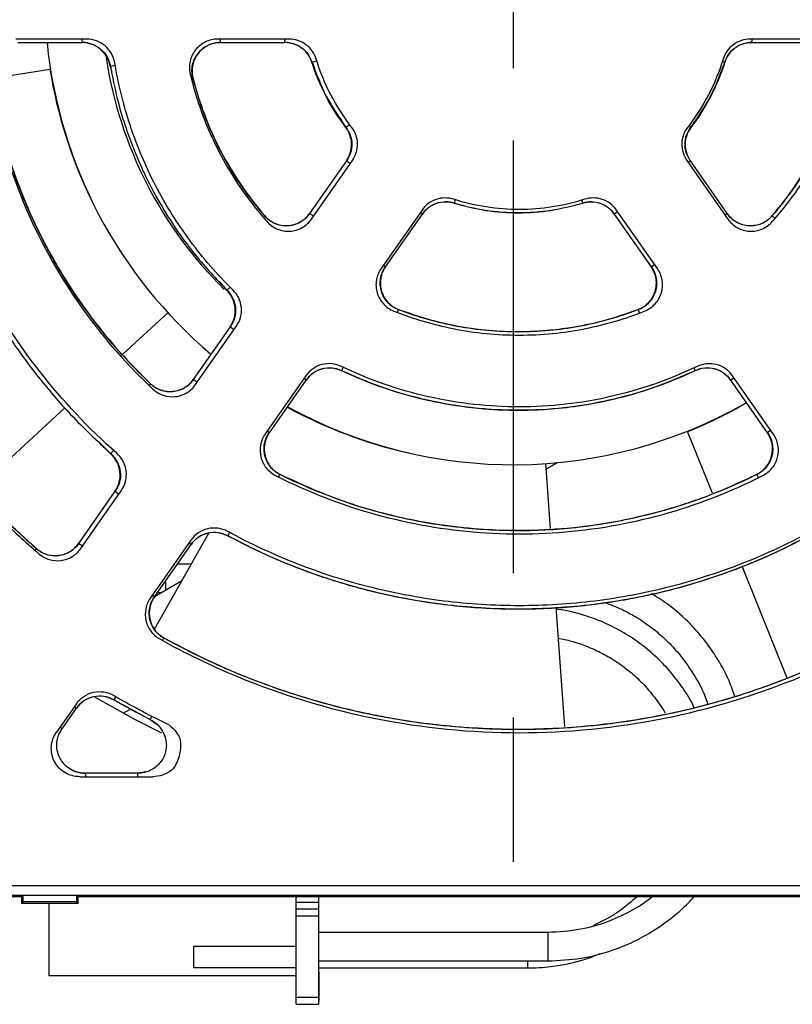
# Model space of a CAD drawing. Header units: millimetres. Extents: x 13 to 559, y 0 to 388.
# Tile 8 of 16: x 218 to 245, y 148 to 183. Entities that reach past the tile are written whole.
import ezdxf

# ---------------------------------------------------------------- set-up
doc = ezdxf.new("R2010")
doc.units = ezdxf.units.MM
doc.linetypes.add('SLD-Center', pattern=[30.48, 15.24, -5.08, 5.08, -5.08])
doc.layers.add('CENTER', color=40, linetype='SLD-Center')

# ---------------------------------------------------------------- blocks, each defined once
blk = doc.blocks.new('SW_CENTERMARKSYMBOL_1')
at = {"layer": 'CENTER', "color": 0}
for p, q in [((0, 0), (0, -2.54)), ((0, -5.08), (0, -31.29))]:
    blk.add_line(p, q, dxfattribs=at)

msp = doc.modelspace()

# ---------------------------------------------------------------- linework, layer by layer
for p, q in [((220.516, 182.485), (218.014, 182.485)), ((220.354, 182.364), (220.354, 182.485)), ((227.64, 182.485), (225.13, 182.485)), ((225.222, 182.364), (225.222, 182.485)), ((227.491, 182.364), (227.491, 182.485)), ((246.388, 182.485), (243.878, 182.485)), ((243.935, 182.485), (243.935, 182.364)), ((218.093, 182.364), (220.354, 182.364)), ((225.222, 182.364), (227.491, 182.364)), ((243.935, 182.364), (246.204, 182.364)), ((228.443, 181.67), (228.451, 181.673)), ((228.451, 181.673), (228.612, 181.724)), ((242.898, 181.698), (242.98, 181.671)), ((217.131, 181.092), (219.218, 181.429)), ((221.338, 181.535), (221.347, 181.536)), ((221.338, 181.535), (221.392, 181.32)), ((221.347, 181.536), (221.515, 181.565)), ((242.98, 181.671), (242.984, 181.67)), ((224.247, 181.121), (224.254, 181.123)), ((229.635, 179.379), (229.643, 179.385)), ((229.643, 179.385), (229.769, 179.481)), ((241.787, 179.382), (241.715, 179.437)), ((241.787, 179.382), (241.791, 179.379)), ((228.428, 176.15), (229.867, 178.206)), ((241.651, 178.206), (243.09, 176.15)), ((229.658, 178.203), (228.356, 176.344)), ((229.658, 178.203), (229.797, 178.105)), ((241.769, 178.203), (241.691, 178.148)), ((243.07, 176.344), (241.769, 178.203)), ((233.489, 176.831), (233.45, 176.708)), ((237.944, 176.814), (237.976, 176.708)), ((226.776, 176.256), (226.784, 176.263)), ((228.495, 176.246), (228.356, 176.344)), ((232.32, 176.468), (230.881, 174.412)), ((231.036, 174.468), (232.337, 176.326)), ((232.337, 176.326), (232.259, 176.381)), ((239.089, 176.326), (239.209, 176.41)), ((239.089, 176.326), (240.391, 174.468)), ((240.609, 174.412), (239.169, 176.468)), ((243.07, 176.344), (242.993, 176.289)), ((244.648, 176.258), (244.643, 176.262)), ((244.648, 176.258), (244.751, 176.168)), ((231.036, 174.468), (230.958, 174.522)), ((240.391, 174.468), (240.511, 174.551)), ((225.188, 173.94), (225.449, 173.638)), ((225.455, 173.644), (225.563, 173.753)), ((225.449, 173.638), (225.455, 173.644)), ((223.37, 172.851), (221.785, 171.387)), ((231.458, 172.861), (231.497, 172.963)), ((239.932, 172.957), (239.93, 172.962)), ((239.932, 172.957), (239.977, 172.84)), ((225.564, 172.356), (224.267, 170.503)), ((224.346, 170.321), (225.781, 172.37)), ((225.564, 172.356), (225.703, 172.258)), ((229.544, 170.931), (229.487, 170.81)), ((228.234, 170.632), (226.799, 168.583)), ((241.894, 170.907), (241.94, 170.81)), ((244.69, 168.583), (243.255, 170.632)), ((222.713, 170.3), (222.762, 170.352)), ((224.406, 170.406), (224.267, 170.503)), ((226.946, 168.627), (228.243, 170.48)), ((228.243, 170.48), (228.165, 170.534)), ((243.183, 170.48), (243.303, 170.564)), ((243.183, 170.48), (244.48, 168.627)), ((219.744, 169.503), (216.638, 166.635)), ((227.972, 169.335), (228.171, 169.217)), ((226.946, 168.627), (226.868, 168.682)), ((242.55, 166.493), (241.672, 168.664)), ((244.6, 168.711), (244.48, 168.627)), ((220.961, 168.279), (221.355, 167.883)), ((221.355, 167.883), (221.462, 168.002)), ((236.666, 167.538), (236.832, 165.249)), ((236.681, 167.34), (237.082, 167.572)), ((227.271, 167.066), (227.318, 167.161)), ((244.111, 167.156), (244.108, 167.161)), ((244.168, 167.041), (244.111, 167.156)), ((221.509, 166.564), (220.22, 164.724)), ((220.303, 164.546), (221.729, 166.583)), ((221.509, 166.564), (221.648, 166.467)), ((222.899, 161.706), (224.81, 165.095)), ((225.543, 165.114), (225.479, 164.995)), ((220.359, 164.626), (220.22, 164.724)), ((224.182, 164.845), (222.755, 162.808)), ((222.899, 162.848), (224.188, 164.688)), ((224.11, 164.743), (224.188, 164.688)), ((218.702, 164.493), (218.746, 164.544)), ((224.192, 163.999), (223.706, 163.999)), ((245.181, 159.987), (243.59, 163.922)), ((223.854, 163.399), (222.9, 162.848)), ((223.294, 163.076), (223.294, 163.412)), ((223.006, 162.999), (223.162, 162.999)), ((222.899, 162.848), (222.821, 162.902)), ((222.899, 162.848), (222.898, 162.847)), ((237.033, 162.48), (237.336, 158.287)), ((223.183, 161.309), (223.234, 161.401)), ((221.535, 159.335), (221.467, 159.217)), ((221.47, 159.223), (222.753, 158.528)), ((220.148, 159.083), (219.449, 158.086)), ((219.649, 158.205), (220.152, 158.924)), ((220.152, 158.924), (220.074, 158.979)), ((221.794, 158.746), (222.031, 158.882)), ((222.811, 158.643), (222.75, 158.523)), ((222.75, 158.523), (223.004, 158.34)), ((219.649, 158.205), (219.571, 158.26)), ((219.571, 158.055), (219.648, 158.206)), ((220.267, 156.514), (222.839, 156.514)), ((222.297, 156.635), (220.466, 156.635)), ((220.466, 156.635), (220.466, 156.514)), ((222.607, 156.682), (222.297, 156.634)), ((222.297, 156.635), (222.297, 156.514)), ((269.171, 152.673), (137.818, 152.673)), ((137.759, 152.345), (269.168, 152.345)), ((188.677, 152.299), (218.25, 152.299)), ((218.213, 152.299), (218.213, 152.049)), ((218.25, 152.299), (218.273, 152.345)), ((218.273, 152.345), (220.154, 152.345)), ((218.273, 152.109), (218.273, 152.345)), ((220.154, 152.345), (220.177, 152.299)), ((220.154, 152.345), (220.154, 152.109)), ((220.177, 152.299), (251.25, 152.299)), ((220.213, 152.049), (220.213, 152.299)), ((227.885, 152.099), (227.885, 152.299)), ((228.685, 152.099), (228.685, 152.299)), ((218.213, 152.049), (218.273, 152.109)), ((220.213, 152.049), (218.213, 152.049)), ((220.154, 152.109), (218.273, 152.109)), ((219.185, 149.499), (219.185, 152.049)), ((220.154, 152.109), (220.213, 152.049)), ((227.885, 152.099), (228.685, 152.099)), ((227.885, 151.849), (227.885, 152.099)), ((228.685, 151.849), (228.685, 152.099)), ((228.685, 151.849), (227.885, 151.849)), ((227.885, 151.599), (227.885, 151.849)), ((228.685, 151.599), (227.885, 151.599)), ((227.885, 148.749), (227.885, 151.599)), ((228.685, 151.599), (228.685, 151.849)), ((228.685, 148.749), (228.685, 151.599)), ((236.752, 151.028), (228.685, 151.028)), ((236.752, 151.028), (236.752, 150.028)), ((224.285, 149.799), (224.285, 150.549)), ((224.285, 150.549), (227.885, 150.549)), ((224.285, 149.799), (227.885, 149.799)), ((228.685, 150.028), (236.752, 150.028)), ((228.685, 149.778), (236.033, 149.778)), ((236.033, 150.028), (236.033, 149.778)), ((227.885, 149.499), (219.185, 149.499)), ((228.685, 149.64), (228.695, 149.64)), ((228.695, 149.373), (228.685, 149.373)), ((228.695, 149.253), (228.685, 149.253)), ((228.695, 149.253), (228.695, 149.373)), ((228.695, 148.599), (228.695, 149.253)), ((227.885, 148.749), (228.685, 148.749)), ((227.885, 148.499), (227.885, 148.749)), ((228.685, 148.499), (228.685, 148.749)), ((227.885, 148.499), (228.685, 148.499)), ((228.695, 148.599), (228.685, 148.599))]:
    msp.add_line(p, q)
at = {"flags": 128}
msp.add_lwpolyline([(223.161, 158.049), (222.204, 158.527), (220.794, 159.316)], dxfattribs=at)
for centre, radius, start, end in [((235.535, 183.999), 16.5, 185.6888, 229.8213), ((235.535, 183.999), 14.5, 188.6056, 225.426), ((235.507, 184.056), 16.5, 189.1641, 205.9343), ((235.535, 183.999), 16.5, 241.1994, 299.8213), ((235.485, 183.96), 16.5, 292.0213, 300.0418), ((235.473, 184.013), 16.5, 241.4043, 257.3629), ((235.759, 184.026), 28.495, 239.8959, 244.0195)]:
    msp.add_arc(centre, radius, start, end)
for points, knots in [([(220.354, 182.374), (220.472, 182.362), (220.707, 182.337), (221.015, 182.15), (221.251, 181.878), (221.316, 181.65), (221.348, 181.536)], [0, 0, 0, 0, 0.250457, 0.500059, 0.74992, 1, 1, 1, 1]), ([(221.501, 181.648), (221.463, 181.88), (221.342, 182.095), (220.983, 182.4), (220.752, 182.485), (220.516, 182.485)], [0, 0, 0, 0, 0.000909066, 0.000909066, 0.001818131, 0.001818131, 0.001818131, 0.001818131]), ([(225.13, 182.485), (224.98, 182.485), (224.829, 182.45), (224.559, 182.32), (224.439, 182.224), (224.3, 182.048), (224.259, 181.983), (224.195, 181.848), (224.171, 181.778), (224.122, 181.556), (224.123, 181.405), (224.158, 181.256)], [0, 0, 0, 0, 0.000582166, 0.000582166, 0.001164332, 0.001164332, 0.001455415, 0.001455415, 0.001746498, 0.001746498, 0.002328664, 0.002328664, 0.002328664, 0.002328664]), ([(224.247, 181.121), (224.233, 181.196), (224.207, 181.347), (224.232, 181.576), (224.304, 181.794), (224.424, 181.989), (224.585, 182.153), (224.778, 182.276), (224.994, 182.355), (225.146, 182.366), (225.222, 182.372)], [0, 0, 0, 0, 0.125862, 0.250806, 0.375543, 0.500474, 0.625027, 0.749647, 0.874684, 1, 1, 1, 1]), ([(227.491, 182.374), (227.598, 182.363), (227.81, 182.343), (228.094, 182.191), (228.326, 181.966), (228.409, 181.771), (228.451, 181.673)], [0, 0, 0, 0, 0.250792, 0.500639, 0.7501, 1, 1, 1, 1]), ([(228.594, 181.78), (228.531, 181.983), (228.404, 182.163), (228.063, 182.415), (227.853, 182.485), (227.64, 182.485)], [0, 0, 0, 0, 0.000820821, 0.000820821, 0.001641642, 0.001641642, 0.001641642, 0.001641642]), ([(243.878, 182.485), (243.665, 182.485), (243.455, 182.415), (243.114, 182.163), (242.987, 181.983), (242.924, 181.78)], [0, 0, 0, 0, 0.000820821, 0.000820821, 0.001641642, 0.001641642, 0.001641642, 0.001641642]), ([(242.978, 181.672), (243.02, 181.77), (243.104, 181.965), (243.335, 182.189), (243.619, 182.341), (243.83, 182.36), (243.935, 182.37)], [0, 0, 0, 0, 0.250784, 0.500639, 0.750108, 1, 1, 1, 1]), ([(221.338, 181.535), (221.299, 181.766), (221.177, 181.979), (220.819, 182.281), (220.59, 182.365), (220.354, 182.365)], [0, 0, 0, 0, 0.5, 0.5, 1, 1, 1, 1]), ([(225.222, 182.365), (225.071, 182.365), (224.919, 182.33), (224.648, 182.198), (224.527, 182.101), (224.341, 181.863), (224.276, 181.723), (224.213, 181.425), (224.216, 181.272), (224.254, 181.123)], [0, 0, 0, 0, 0.25, 0.25, 0.5, 0.5, 0.75, 0.75, 1, 1, 1, 1]), ([(228.443, 181.67), (228.379, 181.871), (228.251, 182.048), (227.911, 182.297), (227.703, 182.365), (227.491, 182.365)], [0, 0, 0, 0, 0.5, 0.5, 1, 1, 1, 1]), ([(243.935, 182.365), (243.724, 182.365), (243.517, 182.297), (243.177, 182.049), (243.048, 181.872), (242.984, 181.67)], [0, 0, 0, 0, 0.5, 0.5, 1, 1, 1, 1]), ([(228.45, 181.673), (228.6, 181.265), (228.9, 180.451), (229.395, 179.739), (229.642, 179.384)], [0, 0, 0, 0, 0.500873, 1, 1, 1, 1]), ([(209.971, 181.385), (210.054, 180.565), (210.176, 179.748), (210.668, 177.275), (211.163, 175.643), (212.462, 172.506), (213.266, 171.002), (215.152, 168.179), (216.234, 166.861), (217.884, 165.211), (218.351, 164.778), (218.832, 164.362)], [0.3632917, 0.3632917, 0.3632917, 0.3632917, 0.378472, 0.378472, 0.409722, 0.409722, 0.440972, 0.440972, 0.472222, 0.472222, 0.4839303, 0.4839303, 0.4839303, 0.4839303]), ([(214.284, 181.483), (214.364, 180.916), (214.512, 179.857), (214.861, 178.404), (215.229, 177.186), (215.591, 176.193), (215.924, 175.39), (216.262, 174.649), (216.669, 173.841), (217.213, 172.874), (217.925, 171.759), (218.837, 170.525), (219.975, 169.19), (220.88, 168.34), (221.361, 167.889)], [0, 0, 0, 0, 0.10957, 0.204701, 0.285772, 0.353165, 0.407042, 0.452224, 0.509154, 0.580155, 0.664616, 0.762377, 0.873878, 1, 1, 1, 1]), ([(221.572, 167.904), (220.574, 168.785), (219.666, 169.751), (218.053, 171.816), (217.343, 172.917), (216.428, 174.675), (216.149, 175.279), (215.651, 176.498), (215.432, 177.116), (214.86, 178.994), (214.592, 180.278), (214.444, 181.598)], [0, 0, 0, 0, 0.00387123, 0.00387123, 0.00774246, 0.00774246, 0.00967807, 0.00967807, 0.01161369, 0.01161369, 0.01548491, 0.01548491, 0.01548491, 0.01548491]), ([(217.025, 181.346), (217.075, 180.998), (217.134, 180.65), (217.444, 179.09), (217.806, 177.898), (218.754, 175.608), (219.341, 174.51), (220.718, 172.449), (221.508, 171.487), (222.536, 170.459), (222.69, 170.31), (222.846, 170.164)], [0.3695985, 0.3695985, 0.3695985, 0.3695985, 0.3784722, 0.3784722, 0.4097222, 0.4097222, 0.4409722, 0.4409722, 0.4722222, 0.4722222, 0.4776236, 0.4776236, 0.4776236, 0.4776236]), ([(221.346, 181.536), (221.421, 181.153), (221.558, 180.448), (221.839, 179.502), (222.111, 178.744), (222.358, 178.15), (222.629, 177.562), (223, 176.846), (223.571, 175.905), (224.378, 174.782), (225.074, 174.046), (225.455, 173.644)], [0, 0, 0, 0, 0.129421, 0.23823, 0.327198, 0.396597, 0.451443, 0.542165, 0.664107, 0.81631, 1, 1, 1, 1]), ([(225.661, 173.657), (225.111, 174.195), (224.609, 174.771), (223.929, 175.688), (223.714, 176.003), (223.308, 176.651), (223.117, 176.986), (222.586, 178.007), (222.29, 178.708), (221.81, 180.149), (221.626, 180.888), (221.501, 181.648)], [0, 0, 0, 0, 0.002230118, 0.002230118, 0.003345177, 0.003345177, 0.004460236, 0.004460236, 0.006690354, 0.006690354, 0.008920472, 0.008920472, 0.008920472, 0.008920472]), ([(241.788, 179.381), (242.036, 179.738), (242.531, 180.45), (242.831, 181.265), (242.98, 181.671)], [0, 0, 0, 0, 0.50056, 1, 1, 1, 1]), ([(218.744, 164.541), (218.307, 164.938), (217.522, 165.65), (216.557, 166.677), (215.841, 167.508), (215.272, 168.221), (214.594, 169.129), (213.797, 170.315), (212.857, 171.94), (211.995, 173.727), (211.41, 175.249), (211.04, 176.385), (210.787, 177.247), (210.51, 178.354), (210.234, 179.716), (210.109, 180.717), (210.041, 181.26)], [0, 0, 0, 0, 0.0917552, 0.1646966, 0.2189521, 0.2623322, 0.3064939, 0.3952828, 0.4843879, 0.5982456, 0.7034352, 0.7375733, 0.7840413, 0.843145, 0.915019, 1, 1, 1, 1]), ([(210.044, 181.26), (210.216, 179.652), (210.535, 178.081), (211.228, 175.781), (211.495, 175.024), (212.103, 173.529), (212.442, 172.796), (213.553, 170.662), (214.42, 169.316), (215.913, 167.415), (216.444, 166.802), (217.554, 165.633), (218.136, 165.075), (218.746, 164.544)], [0, 0, 0, 0, 0.25, 0.25, 0.375, 0.375, 0.5, 0.5, 0.75, 0.75, 0.875, 0.875, 1, 1, 1, 1]), ([(222.76, 170.349), (222.378, 170.729), (221.676, 171.429), (220.813, 172.485), (220.161, 173.389), (219.68, 174.138), (219.269, 174.839), (218.849, 175.629), (218.376, 176.645), (217.886, 177.919), (217.415, 179.464), (217.211, 180.605), (217.102, 181.218)], [0, 0, 0, 0, 0.129335, 0.23821, 0.327417, 0.397177, 0.452289, 0.522551, 0.612406, 0.721557, 0.850387, 1, 1, 1, 1]), ([(217.105, 181.218), (217.26, 180.18), (217.499, 179.17), (218.139, 177.202), (218.539, 176.244), (219.507, 174.384), (220.063, 173.504), (221.31, 171.85), (222.001, 171.074), (222.762, 170.351)], [0, 0, 0, 0, 0.25, 0.25, 0.5, 0.5, 0.75, 0.75, 1, 1, 1, 1]), ([(224.158, 181.256), (224.305, 180.634), (224.502, 180.023), (225.046, 178.71), (225.416, 178.018), (226.157, 176.909), (226.496, 176.471), (226.864, 176.058)], [0.38413169, 0.38413169, 0.38413169, 0.38413169, 0.4097222, 0.4097222, 0.4409722, 0.4409722, 0.46309051, 0.46309051, 0.46309051, 0.46309051]), ([(226.782, 176.261), (226.595, 176.486), (226.258, 176.892), (225.855, 177.473), (225.567, 177.935), (225.298, 178.406), (224.981, 179.029), (224.583, 179.955), (224.371, 180.7), (224.251, 181.122)], [0, 0, 0, 0, 0.158569, 0.286401, 0.383233, 0.453836, 0.580591, 0.76211, 1, 1, 1, 1]), ([(224.254, 181.123), (224.48, 180.223), (224.806, 179.366), (225.652, 177.737), (226.178, 176.961), (226.784, 176.262)], [0, 0, 0, 0, 0.5, 0.5, 1, 1, 1, 1]), ([(244.643, 176.262), (245.25, 176.963), (245.765, 177.722), (246.614, 179.35), (246.948, 180.226), (247.173, 181.123)], [0, 0, 0, 0, 0.5, 0.5, 1, 1, 1, 1]), ([(247.179, 181.121), (247.102, 180.839), (246.962, 180.329), (246.717, 179.666), (246.504, 179.165), (246.273, 178.674), (245.944, 178.057), (245.413, 177.199), (244.925, 176.599), (244.648, 176.258)], [0, 0, 0, 0, 0.158572, 0.286404, 0.383235, 0.453837, 0.580591, 0.762112, 1, 1, 1, 1]), ([(244.654, 176.058), (245.022, 176.471), (245.361, 176.909), (246.102, 178.018), (246.472, 178.71), (247.016, 180.023), (247.213, 180.634), (247.36, 181.256)], [0.38413169, 0.38413169, 0.38413169, 0.38413169, 0.40625, 0.40625, 0.4375, 0.4375, 0.46309051, 0.46309051, 0.46309051, 0.46309051]), ([(229.658, 178.202), (229.779, 178.375), (229.843, 178.583), (229.835, 179.004), (229.764, 179.211), (229.635, 179.379)], [0, 0, 0, 0, 0.5, 0.5, 1, 1, 1, 1]), ([(229.644, 179.385), (229.7, 179.295), (229.812, 179.113), (229.863, 178.794), (229.824, 178.474), (229.719, 178.289), (229.667, 178.197)], [0, 0, 0, 0, 0.250799, 0.500642, 0.750098, 1, 1, 1, 1]), ([(229.867, 178.206), (229.989, 178.38), (230.053, 178.59), (230.043, 179.014), (229.969, 179.222), (229.838, 179.391)], [0, 0, 0, 0, 0.000820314, 0.000820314, 0.001640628, 0.001640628, 0.001640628, 0.001640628]), ([(241.68, 179.391), (241.549, 179.222), (241.475, 179.014), (241.465, 178.59), (241.529, 178.38), (241.651, 178.206)], [0, 0, 0, 0, 0.000820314, 0.000820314, 0.001640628, 0.001640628, 0.001640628, 0.001640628]), ([(241.764, 178.199), (241.712, 178.292), (241.607, 178.476), (241.569, 178.796), (241.62, 179.113), (241.731, 179.292), (241.787, 179.382)], [0, 0, 0, 0, 0.250786, 0.500642, 0.750111, 1, 1, 1, 1]), ([(241.791, 179.379), (241.663, 179.212), (241.592, 179.006), (241.583, 178.585), (241.647, 178.376), (241.768, 178.202)], [0, 0, 0, 0, 0.5, 0.5, 1, 1, 1, 1]), ([(233.444, 176.846), (233.241, 176.911), (233.02, 176.909), (232.618, 176.774), (232.442, 176.642), (232.32, 176.468)], [0, 0, 0, 0, 0.000820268, 0.000820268, 0.001640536, 0.001640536, 0.001640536, 0.001640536]), ([(238.046, 176.846), (237.298, 176.605), (236.532, 176.485), (235.358, 176.484), (234.966, 176.515), (234.197, 176.636), (233.818, 176.726), (233.444, 176.846)], [0, 0, 0, 0, 0.00223187, 0.00223187, 0.003347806, 0.003347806, 0.004463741, 0.004463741, 0.004463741, 0.004463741]), ([(239.169, 176.468), (239.047, 176.642), (238.87, 176.774), (238.468, 176.909), (238.248, 176.911), (238.046, 176.846)], [0, 0, 0, 0, 0.000820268, 0.000820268, 0.001640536, 0.001640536, 0.001640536, 0.001640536]), ([(232.331, 176.33), (232.4, 176.411), (232.538, 176.573), (232.825, 176.718), (233.141, 176.779), (233.348, 176.736), (233.452, 176.714)], [0, 0, 0, 0, 0.250791, 0.500642, 0.750107, 1, 1, 1, 1]), ([(233.45, 176.708), (233.249, 176.77), (233.031, 176.767), (232.633, 176.632), (232.458, 176.5), (232.337, 176.327)], [0, 0, 0, 0, 0.5, 0.5, 1, 1, 1, 1]), ([(237.976, 176.708), (237.608, 176.594), (237.235, 176.508), (236.479, 176.394), (236.095, 176.364), (234.94, 176.365), (234.187, 176.48), (233.45, 176.708)], [0, 0, 0, 0, 0.25, 0.25, 0.5, 0.5, 1, 1, 1, 1]), ([(233.452, 176.713), (233.822, 176.615), (234.562, 176.42), (235.712, 176.345), (236.862, 176.42), (237.604, 176.616), (237.975, 176.713)], [0, 0, 0, 0, 0.249771, 0.499341, 0.749861, 1, 1, 1, 1]), ([(237.974, 176.715), (238.078, 176.737), (238.286, 176.78), (238.603, 176.719), (238.89, 176.573), (239.027, 176.412), (239.096, 176.331)], [0, 0, 0, 0, 0.250793, 0.500642, 0.750104, 1, 1, 1, 1]), ([(239.09, 176.327), (238.969, 176.499), (238.795, 176.631), (238.397, 176.767), (238.178, 176.771), (237.976, 176.708)], [0, 0, 0, 0, 0.5, 0.5, 1, 1, 1, 1]), ([(228.365, 176.338), (228.317, 176.278), (228.22, 176.159), (228.029, 176.028), (227.817, 175.94), (227.59, 175.902), (227.361, 175.917), (227.141, 175.982), (226.939, 176.094), (226.83, 176.202), (226.776, 176.256)], [0, 0, 0, 0, 0.1258804, 0.2508276, 0.375556, 0.5004733, 0.625013, 0.7496251, 0.8746658, 1, 1, 1, 1]), ([(226.784, 176.262), (226.883, 176.148), (227.009, 176.056), (227.286, 175.937), (227.439, 175.909), (227.74, 175.925), (227.889, 175.967), (228.155, 176.115), (228.268, 176.217), (228.357, 176.343)], [0, 0, 0, 0, 0.25, 0.25, 0.5, 0.5, 0.75, 0.75, 1, 1, 1, 1]), ([(226.864, 176.058), (226.964, 175.946), (227.09, 175.856), (227.366, 175.741), (227.518, 175.715), (227.742, 175.728), (227.817, 175.741), (227.961, 175.783), (228.03, 175.812), (228.228, 175.923), (228.34, 176.024), (228.428, 176.15)], [0, 0, 0, 0, 0.000582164, 0.000582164, 0.001164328, 0.001164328, 0.00145541, 0.00145541, 0.001746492, 0.001746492, 0.002328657, 0.002328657, 0.002328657, 0.002328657]), ([(244.65, 176.256), (244.595, 176.202), (244.487, 176.093), (244.284, 175.982), (244.064, 175.917), (243.835, 175.903), (243.609, 175.941), (243.397, 176.028), (243.207, 176.16), (243.11, 176.279), (243.062, 176.338)], [0, 0, 0, 0, 0.125877, 0.250824, 0.375554, 0.500474, 0.625016, 0.749629, 0.874669, 1, 1, 1, 1]), ([(243.07, 176.343), (243.156, 176.22), (243.272, 176.115), (243.536, 175.968), (243.685, 175.925), (243.986, 175.909), (244.138, 175.936), (244.419, 176.056), (244.542, 176.146), (244.643, 176.262)], [0, 0, 0, 0, 0.25, 0.25, 0.5, 0.5, 0.75, 0.75, 1, 1, 1, 1]), ([(243.09, 176.15), (243.178, 176.024), (243.29, 175.923), (243.488, 175.812), (243.557, 175.783), (243.701, 175.741), (243.776, 175.728), (244, 175.715), (244.152, 175.741), (244.428, 175.856), (244.555, 175.946), (244.654, 176.058)], [0, 0, 0, 0, 0.000582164, 0.000582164, 0.000873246, 0.000873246, 0.001164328, 0.001164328, 0.001746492, 0.001746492, 0.002328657, 0.002328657, 0.002328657, 0.002328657]), ([(230.881, 174.412), (230.793, 174.286), (230.736, 174.147), (230.7, 173.923), (230.696, 173.848), (230.706, 173.699), (230.719, 173.623), (230.784, 173.409), (230.86, 173.274), (231.062, 173.054), (231.19, 172.966), (231.329, 172.911)], [0, 0, 0, 0, 0.000582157, 0.000582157, 0.000873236, 0.000873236, 0.001164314, 0.001164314, 0.001746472, 0.001746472, 0.002328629, 0.002328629, 0.002328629, 0.002328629]), ([(231.035, 174.468), (230.948, 174.344), (230.889, 174.2), (230.842, 173.902), (230.852, 173.747), (230.94, 173.458), (231.018, 173.324), (231.226, 173.102), (231.353, 173.017), (231.497, 172.962)], [0, 0, 0, 0, 0.25, 0.25, 0.5, 0.5, 0.75, 0.75, 1, 1, 1, 1]), ([(231.494, 172.955), (231.424, 172.987), (231.286, 173.052), (231.112, 173.204), (230.975, 173.388), (230.884, 173.599), (230.842, 173.824), (230.852, 174.053), (230.911, 174.276), (230.99, 174.407), (231.029, 174.472)], [0, 0, 0, 0, 0.125867, 0.250812, 0.375546, 0.500474, 0.625023, 0.749641, 0.874679, 1, 1, 1, 1]), ([(239.93, 172.962), (240.071, 173.016), (240.201, 173.103), (240.407, 173.323), (240.485, 173.457), (240.574, 173.745), (240.585, 173.899), (240.537, 174.2), (240.48, 174.342), (240.391, 174.468)], [0, 0, 0, 0, 0.25, 0.25, 0.5, 0.5, 0.75, 0.75, 1, 1, 1, 1]), ([(240.401, 174.474), (240.44, 174.408), (240.519, 174.277), (240.577, 174.052), (240.587, 173.823), (240.545, 173.597), (240.453, 173.386), (240.316, 173.201), (240.142, 173.049), (240.003, 172.984), (239.934, 172.952)], [0, 0, 0, 0, 0.125886, 0.250834, 0.37556, 0.500473, 0.625009, 0.749619, 0.87466, 1, 1, 1, 1]), ([(240.16, 172.911), (240.302, 172.968), (240.426, 173.053), (240.58, 173.221), (240.624, 173.281), (240.698, 173.411), (240.727, 173.482), (240.792, 173.696), (240.801, 173.85), (240.753, 174.146), (240.695, 174.289), (240.609, 174.412)], [0, 0, 0, 0, 0.000582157, 0.000582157, 0.000873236, 0.000873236, 0.001164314, 0.001164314, 0.001746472, 0.001746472, 0.002328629, 0.002328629, 0.002328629, 0.002328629]), ([(225.564, 172.355), (225.699, 172.547), (225.763, 172.784), (225.721, 173.251), (225.617, 173.472), (225.449, 173.638)], [0, 0, 0, 0, 0.5, 0.5, 1, 1, 1, 1]), ([(225.457, 173.645), (225.532, 173.553), (225.681, 173.37), (225.769, 173.02), (225.745, 172.66), (225.63, 172.453), (225.573, 172.349)], [0, 0, 0, 0, 0.250459, 0.500059, 0.749918, 1, 1, 1, 1]), ([(225.781, 172.37), (225.916, 172.562), (225.98, 172.801), (225.936, 173.27), (225.83, 173.491), (225.661, 173.657)], [0, 0, 0, 0, 0.000909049, 0.000909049, 0.001818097, 0.001818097, 0.001818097, 0.001818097]), ([(231.329, 172.911), (232.004, 172.642), (232.704, 172.435), (234.182, 172.141), (234.963, 172.064), (236.526, 172.064), (237.307, 172.141), (238.786, 172.435), (239.485, 172.642), (240.16, 172.911)], [0.1896868, 0.1896868, 0.1896868, 0.1896868, 0.21875, 0.21875, 0.25, 0.25, 0.28125, 0.28125, 0.3103132, 0.3103132, 0.3103132, 0.3103132]), ([(239.932, 172.957), (239.499, 172.808), (238.721, 172.54), (237.642, 172.325), (236.805, 172.222), (236.068, 172.177), (235.255, 172.175), (234.21, 172.256), (232.91, 172.477), (231.995, 172.787), (231.495, 172.957)], [0, 0, 0, 0, 0.158976, 0.285937, 0.381886, 0.452194, 0.542701, 0.664543, 0.816425, 1, 1, 1, 1]), ([(231.497, 172.962), (232.174, 172.704), (232.864, 172.511), (233.919, 172.316), (234.274, 172.267), (234.991, 172.201), (235.354, 172.184), (236.434, 172.184), (237.146, 172.25), (238.553, 172.508), (239.252, 172.703), (239.93, 172.962)], [0, 0, 0, 0, 0.25, 0.25, 0.375, 0.375, 0.5, 0.5, 0.75, 0.75, 1, 1, 1, 1]), ([(229.484, 170.959), (229.271, 171.062), (229.027, 171.085), (228.571, 170.966), (228.369, 170.825), (228.234, 170.632)], [0, 0, 0, 0, 0.000909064, 0.000909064, 0.001818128, 0.001818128, 0.001818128, 0.001818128]), ([(229.487, 170.81), (229.275, 170.911), (229.031, 170.933), (228.578, 170.813), (228.378, 170.673), (228.243, 170.48)], [0, 0, 0, 0, 0.5, 0.5, 1, 1, 1, 1]), ([(242.005, 170.959), (241.024, 170.489), (240.01, 170.136), (238.439, 169.777), (237.907, 169.687), (236.826, 169.565), (236.287, 169.535), (234.675, 169.534), (233.608, 169.652), (231.487, 170.133), (230.464, 170.489), (229.484, 170.959)], [0, 0, 0, 0, 0.00315085, 0.00315085, 0.00472627, 0.00472627, 0.0063017, 0.0063017, 0.00945254, 0.00945254, 0.01260339, 0.01260339, 0.01260339, 0.01260339]), ([(243.184, 170.48), (243.05, 170.672), (242.849, 170.813), (242.396, 170.933), (242.152, 170.911), (241.939, 170.81)], [0, 0, 0, 0, 0.5, 0.5, 1, 1, 1, 1]), ([(243.255, 170.632), (243.12, 170.826), (242.918, 170.966), (242.462, 171.085), (242.217, 171.061), (242.005, 170.959)], [0, 0, 0, 0, 0.000909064, 0.000909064, 0.001818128, 0.001818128, 0.001818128, 0.001818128]), ([(228.237, 170.484), (228.315, 170.573), (228.469, 170.751), (228.798, 170.896), (229.156, 170.933), (229.379, 170.855), (229.49, 170.817)], [0, 0, 0, 0, 0.250449, 0.500059, 0.749928, 1, 1, 1, 1]), ([(241.939, 170.81), (240.963, 170.349), (239.95, 170.002), (238.379, 169.65), (237.844, 169.561), (236.779, 169.444), (236.246, 169.415), (235.181, 169.415), (234.649, 169.444), (233.585, 169.561), (233.05, 169.65), (231.477, 170.002), (230.464, 170.349), (229.487, 170.81)], [0, 0, 0, 0, 0.25, 0.25, 0.375, 0.375, 0.5, 0.5, 0.625, 0.625, 0.75, 0.75, 1, 1, 1, 1]), ([(229.49, 170.815), (229.998, 170.595), (230.936, 170.189), (232.293, 169.809), (233.425, 169.589), (234.337, 169.478), (235.111, 169.427), (235.889, 169.414), (236.793, 169.449), (237.872, 169.565), (239.114, 169.803), (240.505, 170.194), (241.441, 170.6), (241.937, 170.815)], [0, 0, 0, 0, 0.129112, 0.238216, 0.328092, 0.397943, 0.452635, 0.509043, 0.57923, 0.663612, 0.762185, 0.873995, 1, 1, 1, 1]), ([(241.936, 170.817), (242.048, 170.856), (242.271, 170.934), (242.629, 170.897), (242.958, 170.752), (243.113, 170.574), (243.19, 170.484)], [0, 0, 0, 0, 0.250451, 0.500059, 0.749926, 1, 1, 1, 1]), ([(224.275, 170.498), (224.23, 170.441), (224.139, 170.329), (223.962, 170.201), (223.764, 170.112), (223.551, 170.067), (223.334, 170.068), (223.122, 170.116), (222.923, 170.206), (222.811, 170.298), (222.755, 170.344)], [0, 0, 0, 0, 0.125148, 0.250215, 0.374801, 0.499858, 0.624496, 0.749394, 0.874602, 1, 1, 1, 1]), ([(222.762, 170.351), (222.865, 170.253), (222.991, 170.176), (223.262, 170.083), (223.408, 170.066), (223.691, 170.095), (223.831, 170.141), (224.078, 170.286), (224.185, 170.386), (224.267, 170.503)], [0, 0, 0, 0, 0.25, 0.25, 0.5, 0.5, 0.75, 0.75, 1, 1, 1, 1]), ([(222.846, 170.164), (222.95, 170.066), (223.076, 169.991), (223.346, 169.9), (223.491, 169.884), (223.773, 169.914), (223.912, 169.96), (224.158, 170.105), (224.265, 170.204), (224.346, 170.321)], [0, 0, 0, 0, 0.000553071, 0.000553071, 0.001106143, 0.001106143, 0.001659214, 0.001659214, 0.002212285, 0.002212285, 0.002212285, 0.002212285]), ([(226.799, 168.583), (226.717, 168.466), (226.661, 168.332), (226.608, 168.052), (226.613, 167.906), (226.682, 167.63), (226.746, 167.499), (226.924, 167.277), (227.038, 167.184), (227.165, 167.12)], [0, 0, 0, 0, 0.000553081, 0.000553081, 0.001106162, 0.001106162, 0.001659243, 0.001659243, 0.002212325, 0.002212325, 0.002212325, 0.002212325]), ([(226.946, 168.628), (226.863, 168.511), (226.806, 168.375), (226.754, 168.093), (226.759, 167.947), (226.83, 167.67), (226.895, 167.539), (227.076, 167.316), (227.19, 167.225), (227.318, 167.161)], [0, 0, 0, 0, 0.25, 0.25, 0.5, 0.5, 0.75, 0.75, 1, 1, 1, 1]), ([(227.315, 167.155), (227.253, 167.191), (227.128, 167.264), (226.976, 167.42), (226.858, 167.602), (226.783, 167.805), (226.752, 168.02), (226.768, 168.236), (226.828, 168.446), (226.902, 168.57), (226.94, 168.632)], [0, 0, 0, 0, 0.1251348, 0.2502004, 0.3747912, 0.4998577, 0.6245053, 0.7494085, 0.874615, 1, 1, 1, 1]), ([(244.108, 167.161), (244.237, 167.225), (244.352, 167.317), (244.531, 167.539), (244.597, 167.671), (244.667, 167.947), (244.672, 168.094), (244.62, 168.376), (244.563, 168.51), (244.481, 168.628)], [0, 0, 0, 0, 0.25, 0.25, 0.5, 0.5, 0.75, 0.75, 1, 1, 1, 1]), ([(244.49, 168.634), (244.527, 168.572), (244.602, 168.448), (244.661, 168.238), (244.678, 168.021), (244.647, 167.805), (244.571, 167.601), (244.454, 167.418), (244.301, 167.262), (244.176, 167.188), (244.113, 167.152)], [0, 0, 0, 0, 0.125152, 0.25022, 0.374804, 0.499858, 0.624493, 0.749388, 0.874598, 1, 1, 1, 1]), ([(244.325, 167.12), (244.452, 167.184), (244.565, 167.276), (244.743, 167.499), (244.807, 167.63), (244.876, 167.905), (244.881, 168.051), (244.829, 168.331), (244.772, 168.466), (244.69, 168.583)], [0, 0, 0, 0, 0.000553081, 0.000553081, 0.001106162, 0.001106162, 0.001659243, 0.001659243, 0.002212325, 0.002212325, 0.002212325, 0.002212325]), ([(221.509, 166.564), (221.649, 166.763), (221.712, 167.012), (221.656, 167.493), (221.538, 167.72), (221.355, 167.883)], [0, 0, 0, 0, 0.5, 0.5, 1, 1, 1, 1]), ([(221.363, 167.891), (221.445, 167.799), (221.61, 167.616), (221.712, 167.256), (221.696, 166.881), (221.577, 166.666), (221.518, 166.558)], [0, 0, 0, 0, 0.250769, 0.500079, 0.749789, 1, 1, 1, 1]), ([(221.729, 166.583), (221.869, 166.782), (221.932, 167.032), (221.874, 167.515), (221.756, 167.742), (221.572, 167.904)], [0, 0, 0, 0, 0.000941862, 0.000941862, 0.001883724, 0.001883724, 0.001883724, 0.001883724]), ([(227.165, 167.12), (227.601, 166.898), (228.046, 166.693), (229.643, 166.031), (230.835, 165.67), (233.266, 165.186), (234.505, 165.064), (236.984, 165.064), (238.223, 165.186), (240.654, 165.67), (241.846, 166.031), (243.443, 166.693), (243.888, 166.898), (244.325, 167.12)], [0.1751544, 0.1751544, 0.1751544, 0.1751544, 0.1875, 0.1875, 0.21875, 0.21875, 0.25, 0.25, 0.28125, 0.28125, 0.3125, 0.3125, 0.3248456, 0.3248456, 0.3248456, 0.3248456]), ([(244.111, 167.156), (243.537, 166.89), (242.461, 166.391), (240.878, 165.881), (239.497, 165.547), (238.331, 165.351), (237.368, 165.245), (236.469, 165.187), (235.472, 165.169), (234.245, 165.22), (232.782, 165.385), (231.106, 165.723), (229.234, 166.277), (227.981, 166.851), (227.315, 167.156)], [0, 0, 0, 0, 0.109058, 0.204186, 0.286015, 0.353908, 0.407834, 0.452808, 0.509228, 0.579641, 0.664421, 0.762598, 0.874039, 1, 1, 1, 1]), ([(227.318, 167.161), (228.627, 166.509), (229.985, 166.019), (232.094, 165.521), (232.811, 165.395), (234.262, 165.226), (234.985, 165.185), (236.428, 165.184), (237.148, 165.225), (238.225, 165.349), (238.584, 165.401), (239.3, 165.526), (239.658, 165.599), (241.434, 166.016), (242.8, 166.509), (244.108, 167.161)], [0, 0, 0, 0, 0.25, 0.25, 0.375, 0.375, 0.5, 0.5, 0.625, 0.625, 0.6875, 0.6875, 0.75, 0.75, 1, 1, 1, 1]), ([(225.478, 165.149), (225.262, 165.267), (225.008, 165.301), (224.535, 165.189), (224.321, 165.044), (224.182, 164.845)], [0, 0, 0, 0, 0.000941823, 0.000941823, 0.001883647, 0.001883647, 0.001883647, 0.001883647]), ([(224.182, 164.693), (224.263, 164.785), (224.424, 164.969), (224.769, 165.113), (225.142, 165.14), (225.369, 165.048), (225.482, 165.001)], [0, 0, 0, 0, 0.250757, 0.500078, 0.749802, 1, 1, 1, 1]), ([(225.479, 164.995), (225.265, 165.111), (225.011, 165.144), (224.539, 165.032), (224.328, 164.889), (224.188, 164.689)], [0, 0, 0, 0, 0.5, 0.5, 1, 1, 1, 1]), ([(246.012, 165.149), (244.43, 164.288), (242.775, 163.641), (240.618, 163.09), (240.182, 162.993), (239.301, 162.826), (238.855, 162.756), (237.522, 162.59), (236.634, 162.535), (234.859, 162.534), (233.972, 162.589), (232.641, 162.755), (232.197, 162.825), (231.314, 162.992), (230.877, 163.089), (228.715, 163.64), (227.059, 164.288), (225.478, 165.149)], [0, 0, 0, 0, 0.00525154, 0.00525154, 0.00656443, 0.00656443, 0.00787732, 0.00787732, 0.01050309, 0.01050309, 0.01312886, 0.01312886, 0.01444174, 0.01444174, 0.01575463, 0.01575463, 0.02100617, 0.02100617, 0.02100617, 0.02100617]), ([(220.228, 164.718), (220.184, 164.663), (220.095, 164.553), (219.923, 164.427), (219.731, 164.337), (219.525, 164.29), (219.313, 164.286), (219.105, 164.327), (218.908, 164.408), (218.796, 164.494), (218.74, 164.537)], [0, 0, 0, 0, 0.1253816, 0.2505699, 0.3754381, 0.5000424, 0.6246298, 0.7495288, 0.8746899, 1, 1, 1, 1]), ([(218.746, 164.544), (218.851, 164.452), (218.976, 164.382), (219.243, 164.3), (219.385, 164.287), (219.661, 164.321), (219.797, 164.367), (220.035, 164.511), (220.14, 164.609), (220.22, 164.724)], [0, 0, 0, 0, 0.25, 0.25, 0.5, 0.5, 0.75, 0.75, 1, 1, 1, 1]), ([(245.947, 164.995), (244.369, 164.145), (242.718, 163.506), (240.569, 162.963), (240.135, 162.868), (239.257, 162.703), (238.813, 162.634), (237.485, 162.469), (236.601, 162.415), (234.832, 162.414), (233.949, 162.468), (232.184, 162.687), (231.298, 162.852), (228.711, 163.505), (227.058, 164.145), (225.479, 164.995)], [0, 0, 0, 0, 0.25, 0.25, 0.3125, 0.3125, 0.375, 0.375, 0.5, 0.5, 0.625, 0.625, 0.75, 0.75, 1, 1, 1, 1]), ([(225.482, 165), (226.008, 164.732), (226.962, 164.247), (228.307, 163.718), (229.386, 163.361), (230.286, 163.108), (231.53, 162.811), (233.225, 162.528), (235.381, 162.387), (237.507, 162.461), (239.108, 162.674), (240.229, 162.894), (240.995, 163.071), (241.947, 163.33), (243.113, 163.714), (244.484, 164.256), (245.433, 164.739), (245.945, 165)], [0, 0, 0, 0, 0.083035, 0.150592, 0.203119, 0.243005, 0.28213, 0.383183, 0.484436, 0.585664, 0.682138, 0.711413, 0.746437, 0.792699, 0.850214, 0.91916, 1, 1, 1, 1]), ([(218.832, 164.362), (218.937, 164.271), (219.062, 164.202), (219.329, 164.122), (219.471, 164.109), (219.745, 164.144), (219.88, 164.19), (220.118, 164.334), (220.223, 164.432), (220.303, 164.546)], [0, 0, 0, 0, 0.000540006, 0.000540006, 0.001080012, 0.001080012, 0.001620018, 0.001620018, 0.002160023, 0.002160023, 0.002160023, 0.002160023]), ([(243.332, 159.333), (243.27, 159.519), (243.101, 160.028), (242.725, 160.683), (242.26, 161.345), (241.725, 161.954), (241.103, 162.521), (240.61, 162.831), (240.405, 162.96)], [0, 0, 0, 0, 0.123439, 0.3377, 0.472545, 0.63352, 0.847439, 1, 1, 1, 1]), ([(222.755, 162.808), (222.676, 162.694), (222.619, 162.562), (222.566, 162.29), (222.568, 162.147), (222.63, 161.877), (222.69, 161.748), (222.857, 161.525), (222.965, 161.431), (223.086, 161.363)], [0, 0, 0, 0, 0.000540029, 0.000540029, 0.001080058, 0.001080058, 0.001620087, 0.001620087, 0.002160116, 0.002160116, 0.002160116, 0.002160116]), ([(222.899, 162.848), (222.819, 162.734), (222.762, 162.602), (222.709, 162.328), (222.711, 162.185), (222.774, 161.914), (222.835, 161.785), (223.003, 161.562), (223.112, 161.468), (223.234, 161.401)], [0, 0, 0, 0, 0.25, 0.25, 0.5, 0.5, 0.75, 0.75, 1, 1, 1, 1]), ([(223.231, 161.395), (223.171, 161.433), (223.053, 161.509), (222.909, 161.666), (222.8, 161.847), (222.731, 162.047), (222.706, 162.257), (222.724, 162.467), (222.783, 162.671), (222.857, 162.792), (222.893, 162.852)], [0, 0, 0, 0, 0.125369, 0.250555, 0.375429, 0.500042, 0.624639, 0.749543, 0.874702, 1, 1, 1, 1]), ([(238.75, 162.65), (238.954, 162.574), (239.368, 162.42), (239.966, 162.082), (240.513, 161.694), (240.996, 161.259), (241.481, 160.727), (241.949, 160.037), (242.271, 159.44), (242.371, 159.096), (242.382, 159.057)], [0, 0, 0, 0, 0.123011, 0.250749, 0.388554, 0.503093, 0.619047, 0.796445, 0.97687, 1, 1, 1, 1]), ([(241.899, 158.952), (241.88, 158.995), (241.758, 159.263), (241.458, 159.719), (241.002, 160.306), (240.475, 160.831), (239.895, 161.293), (239.273, 161.682), (238.628, 161.992), (238.004, 162.214), (237.475, 162.352), (237.161, 162.402), (237.037, 162.422)], [0, 0, 0, 0, 0.023199, 0.14407, 0.264656, 0.384801, 0.504232, 0.622409, 0.738107, 0.847805, 0.939776, 1, 1, 1, 1]), ([(223.086, 161.363), (223.97, 160.869), (224.884, 160.426), (227.388, 159.389), (229.02, 158.894), (232.35, 158.231), (234.047, 158.064), (237.442, 158.064), (239.139, 158.231), (242.469, 158.894), (244.101, 159.389), (246.606, 160.426), (247.519, 160.869), (248.403, 161.363)], [0.1688477, 0.1688477, 0.1688477, 0.1688477, 0.1875, 0.1875, 0.21875, 0.21875, 0.25, 0.25, 0.28125, 0.28125, 0.3125, 0.3125, 0.3311523, 0.3311523, 0.3311523, 0.3311523]), ([(248.195, 161.396), (247.653, 161.111), (246.652, 160.584), (245.216, 159.977), (244.012, 159.539), (243.021, 159.229), (242.159, 158.991), (240.767, 158.656), (238.754, 158.313), (236.119, 158.136), (233.519, 158.229), (231.568, 158.494), (230.202, 158.769), (229.264, 158.989), (228.098, 159.314), (226.674, 159.794), (225.004, 160.469), (223.852, 161.071), (223.231, 161.396)], [0, 0, 0, 0, 0.070477, 0.130304, 0.179361, 0.217894, 0.249904, 0.282318, 0.382755, 0.484692, 0.585934, 0.681806, 0.711101, 0.74635, 0.792792, 0.850409, 0.919339, 1, 1, 1, 1]), ([(223.234, 161.401), (225.148, 160.344), (227.16, 159.546), (229.793, 158.866), (230.328, 158.746), (231.398, 158.542), (231.935, 158.457), (233.548, 158.253), (234.627, 158.184), (236.253, 158.184), (236.796, 158.201), (237.885, 158.27), (238.43, 158.322), (240.046, 158.527), (241.107, 158.731), (243.195, 159.269), (244.222, 159.603), (246.242, 160.404), (247.237, 160.874), (248.192, 161.401)], [0, 0, 0, 0, 0.25, 0.25, 0.3125, 0.3125, 0.375, 0.375, 0.5, 0.5, 0.5625, 0.5625, 0.625, 0.625, 0.75, 0.75, 0.875, 0.875, 1, 1, 1, 1]), ([(237.111, 161.396), (237.268, 161.362), (237.599, 161.292), (238.099, 161.123), (238.618, 160.894), (239.134, 160.598), (239.631, 160.235), (240.098, 159.808), (240.512, 159.315), (240.773, 158.959), (240.873, 158.76), (240.875, 158.756)], [0, 0, 0, 0, 0.100392, 0.211262, 0.330639, 0.455778, 0.585632, 0.719404, 0.856582, 0.99684, 1, 1, 1, 1]), ([(220.148, 159.083), (220.219, 159.185), (220.308, 159.273), (220.514, 159.411), (220.629, 159.46), (220.991, 159.54), (221.25, 159.5), (221.466, 159.375)], [0, 0, 0, 0, 0.000479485, 0.000479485, 0.00095897, 0.00095897, 0.00191794, 0.00191794, 0.00191794, 0.00191794]), ([(220.146, 158.929), (220.228, 159.023), (220.393, 159.21), (220.747, 159.353), (221.127, 159.374), (221.356, 159.274), (221.471, 159.224)], [0, 0, 0, 0, 0.250566, 0.500155, 0.749813, 1, 1, 1, 1]), ([(221.467, 159.218), (221.253, 159.341), (220.993, 159.381), (220.512, 159.274), (220.295, 159.13), (220.151, 158.925)], [0, 0, 0, 0, 0.5, 0.5, 1, 1, 1, 1]), ([(222.753, 158.528), (222.818, 158.489), (222.941, 158.415), (223.122, 158.23), (223.26, 157.994), (223.319, 157.735), (223.318, 157.506), (223.262, 157.26), (223.136, 157.037), (222.963, 156.862), (222.781, 156.74), (222.554, 156.649), (222.386, 156.636), (222.297, 156.629)], [0, 0, 0, 0, 0.083952, 0.159458, 0.286384, 0.38216, 0.451853, 0.54018, 0.659416, 0.731607, 0.812294, 0.901821, 1, 1, 1, 1]), ([(220.466, 156.623), (220.35, 156.635), (220.141, 156.657), (219.845, 156.817), (219.645, 157.022), (219.516, 157.267), (219.449, 157.526), (219.457, 157.871), (219.574, 158.091), (219.639, 158.212)], [0, 0, 0, 0, 0.158208, 0.285325, 0.451695, 0.541419, 0.662426, 0.815031, 1, 1, 1, 1]), ([(223.276, 158.411), (223.483, 158.311), (223.654, 158.146), (223.772, 157.912), (223.786, 157.882), (223.797, 157.852)], [0, 0, 0, 0, 0.000875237, 0.000875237, 0.001001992, 0.001001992, 0.001001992, 0.001001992]), ([(220.267, 156.514), (220.084, 156.514), (219.902, 156.564), (219.59, 156.752), (219.461, 156.889), (219.294, 157.211), (219.256, 157.395), (219.281, 157.758), (219.344, 157.936), (219.449, 158.086)], [2.053388, 2.053388, 2.053388, 2.053388, 2.59749, 2.59749, 3.141593, 3.141593, 3.685695, 3.685695, 4.229797, 4.229797, 4.229797, 4.229797]), ([(223.797, 157.852), (223.826, 157.67), (223.821, 157.483), (223.741, 157.122), (223.666, 156.951), (223.563, 156.799)], [0, 0, 0, 0, 0.5, 0.5, 1, 1, 1, 1]), ([(220.466, 156.634), (220.37, 156.641), (220.187, 156.654), (220.024, 156.737), (219.947, 156.776)], [0, 0, 0, 0, 0.528068, 1, 1, 1, 1]), ([(223.563, 156.799), (223.536, 156.773), (223.507, 156.748), (223.295, 156.587), (223.069, 156.514), (222.839, 156.514)], [0.002480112, 0.002480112, 0.002480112, 0.002480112, 0.00262571, 0.00262571, 0.003500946, 0.003500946, 0.003500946, 0.003500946]), ([(240.443, 152.299), (240.43, 152.287), (240.218, 152.098), (239.708, 151.791), (238.882, 151.388), (237.875, 151.091), (237.14, 151.05), (236.752, 151.028)], [0, 0, 0, 0, 0.013756, 0.214442, 0.445726, 0.707587, 1, 1, 1, 1]), ([(236.752, 150.028), (237.144, 150.047), (237.884, 150.082), (238.903, 150.343), (239.755, 150.684), (240.503, 151.095), (241.137, 151.553), (241.609, 151.964), (241.835, 152.22), (241.906, 152.299)], [0, 0, 0, 0, 0.202432, 0.382701, 0.540789, 0.676683, 0.823291, 0.94515, 1, 1, 1, 1]), ([(239.899, 152.299), (239.754, 152.169), (239.443, 151.89), (238.917, 151.541), (238.524, 151.353), (238.335, 151.263)], [0, 0, 0, 0, 0.31112, 0.667911, 1, 1, 1, 1]), ([(236.033, 149.778), (236.305, 149.787), (236.69, 149.8), (237.253, 149.884), (237.732, 149.989), (238.206, 150.127), (238.489, 150.247), (238.594, 150.292)], [0, 0, 0, 0, 0.31033, 0.437578, 0.648798, 0.868905, 1, 1, 1, 1]), ([(228.695, 149.373), (228.695, 149.382), (228.695, 149.399), (228.695, 149.429), (228.695, 149.462), (228.695, 149.496), (228.695, 149.532), (228.695, 149.568), (228.695, 149.604), (228.695, 149.628), (228.695, 149.64)], [0, 0, 0, 0, 0.135283, 0.269408, 0.403164, 0.536948, 0.665543, 0.785344, 0.896318, 1, 1, 1, 1])]:
    msp.add_open_spline(points, degree=3, knots=knots)
for points in [[(229.838, 179.391), (229.28, 180.111), (228.863, 180.909), (228.594, 181.78)], [(242.924, 181.78), (242.655, 180.909), (242.238, 180.111), (241.68, 179.391)], [(229.635, 179.379), (229.111, 180.07), (228.709, 180.838), (228.443, 181.67)], [(242.984, 181.67), (242.719, 180.843), (242.319, 180.074), (241.791, 179.379)], [(222.75, 158.523), (222.317, 158.744), (221.889, 158.975), (221.467, 159.218)]]:
    msp.add_open_spline(points, degree=3)

# ---------------------------------------------------------------- block references
at = {"layer": 'CENTER'}
msp.add_blockref('SW_CENTERMARKSYMBOL_1', (235.535, 183.999), dxfattribs=at)

doc.saveas('drawing.dxf')
